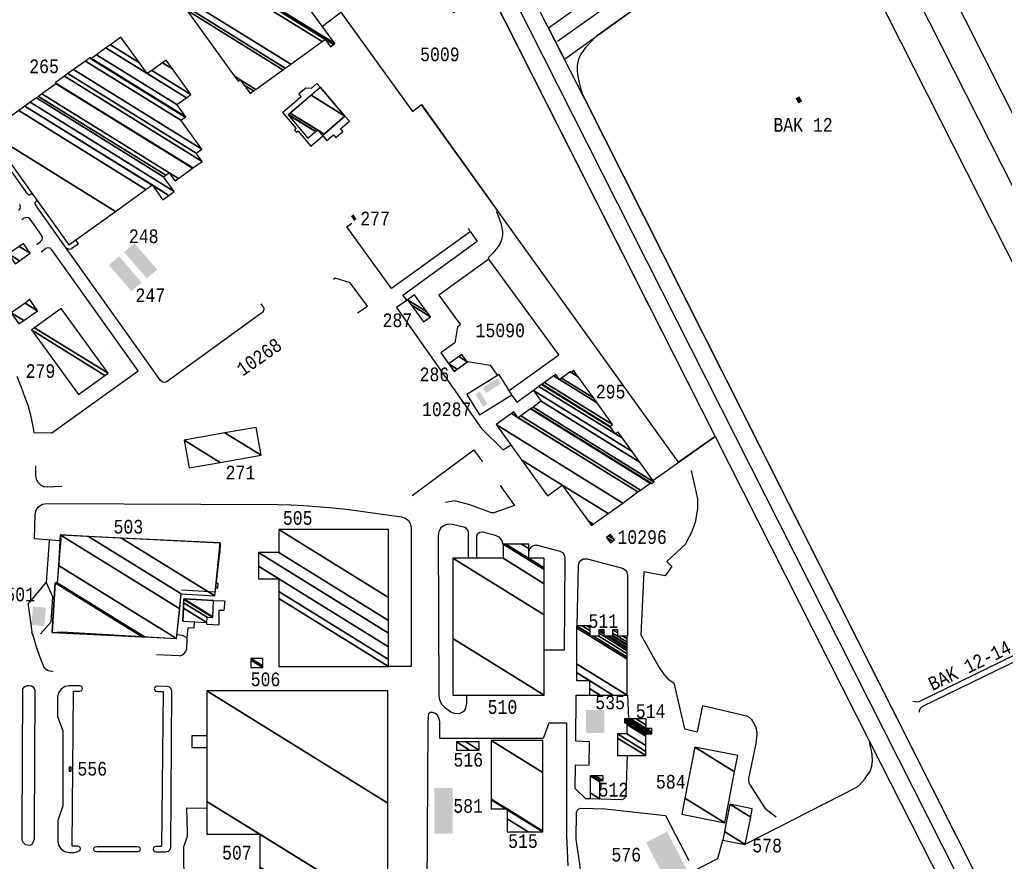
# Model space of a CAD drawing. Extents: x -0.5 to 41.9, y -0.5 to 29.8.
# Tile 96 of 128: x 11.9 to 13.1, y 3.7 to 4.8. Entities that reach past the tile are written whole.
import ezdxf
from ezdxf.enums import TextEntityAlignment as Align

# ---------------------------------------------------------------- set-up
doc = ezdxf.new("R2010")
doc.units = 0
doc.header["$MEASUREMENT"] = 0
for name, color, linetype in [('1', 7, 'CONTINUOUS'), ('11', 2, 'CONTINUOUS'), ('2', 3, 'CONTINUOUS'), ('21', 5, 'CONTINUOUS'), ('23', 1, 'CONTINUOUS'), ('6', 15, 'CONTINUOUS'), ('8', 5, 'CONTINUOUS')]:
    doc.layers.add(name, color=color, linetype=linetype)
doc.styles.add('MONOTXT', font='MONOTXT', dxfattribs={"height": 0.2})

msp = doc.modelspace()

# ---------------------------------------------------------------- linework, layer by layer
at = {"layer": '1'}
for points in [[(12.3231, 6.2539), (13.4705, 3.9779), (13.4845, 3.9857), (13.738, 3.4845), (13.6376, 3.434), (13.6342, 3.4407)], [(13.3978, 3.9417), (12.9137, 4.8982), (12.9039, 4.9065), (12.8985, 4.9099), (12.8922, 4.9123), (12.8852, 4.9141), (12.878, 4.9152), (12.8643, 4.9139), (12.8576, 4.9123), (12.8518, 4.9103), (12.8403, 4.9047), (12.6201, 4.7464), (12.6064, 4.7322), (12.5997, 4.7219), (12.5976, 4.7165), (12.5963, 4.7102), (12.5963, 4.7035), (12.597, 4.6967), (12.6003, 4.6824), (12.6026, 4.6752), (13.2354, 3.4198)], [(12.2832, 4.7585), (12.3061, 4.7756), (12.394, 4.6537), (12.4049, 4.6621), (12.4985, 4.5315), (12.4971, 4.5302), (12.4989, 4.5266), (12.5009, 4.5211), (12.5023, 4.5164), (12.5036, 4.5107), (12.5044, 4.506), (12.5044, 4.5022), (12.5039, 4.4982), (12.5029, 4.4949), (12.5012, 4.4908), (12.4994, 4.4879), (12.4969, 4.4843), (12.4928, 4.4796), (12.4894, 4.4761), (12.4868, 4.4737), (12.4879, 4.4723), (12.4265, 4.4279), (12.4528, 4.3915), (12.4492, 4.3889), (12.446, 4.3695), (12.4288, 4.357), (12.4385, 4.3435)], [(12.462, 4.3464), (12.4892, 4.3421), (12.4986, 4.3291)], [(12.5158, 4.3054), (12.5223, 4.2965), (12.5428, 4.3112)]]:
    msp.add_lwpolyline(points, dxfattribs=at)
at = {"layer": '11'}
for p, q in [((12.263, 4.6825), (12.2544, 4.6755)), ((12.2693, 4.6819), (12.263, 4.6825)), ((12.2693, 4.6819), (12.2766, 4.6882)), ((12.2807, 4.6834), (12.2766, 4.6882)), ((12.2807, 4.6834), (12.311, 4.6481)), ((12.2344, 4.6526), (12.2572, 4.6721)), ((12.2572, 4.6721), (12.2544, 4.6755)), ((12.2344, 4.6526), (12.2512, 4.6328)), ((12.3164, 4.6418), (12.311, 4.6481)), ((11.9211, 4.5523), (11.863, 4.6339)), ((12.3054, 4.6323), (12.3164, 4.6418)), ((12.2512, 4.6328), (12.2491, 4.631)), ((12.2491, 4.631), (12.2515, 4.6279)), ((12.2536, 4.6297), (12.2515, 4.6279)), ((12.2536, 4.6297), (12.2692, 4.6111)), ((12.2692, 4.6111), (12.2839, 4.6237)), ((12.2839, 4.6237), (12.2888, 4.6182)), ((12.2888, 4.6182), (12.2968, 4.6251)), ((12.2968, 4.6251), (12.2996, 4.6216)), ((12.2996, 4.6216), (12.3082, 4.6289)), ((12.3082, 4.6289), (12.3054, 4.6323)), ((11.9266, 4.5528), (11.9251, 4.5516)), ((11.9677, 4.487), (11.9307, 4.5389)), ((11.933, 4.544), (11.9313, 4.5428)), ((11.9139, 4.5209), (11.9166, 4.5227)), ((11.9383, 4.5016), (11.9243, 4.5213)), ((11.9323, 4.4903), (11.9371, 4.4939)), ((11.9379, 4.4813), (11.9432, 4.4851)), ((12.0845, 4.323), (11.9677, 4.487)), ((12.2103, 4.4141), (12.2079, 4.4175)), ((12.209, 4.4064), (12.0924, 4.3217)), ((12.0185, 4.3656), (12.0185, 4.3657)), ((12.0845, 4.323), (12.0846, 4.3229)), ((11.9295, 4.1289), (11.9606, 4.1263)), ((11.9477, 4.1259), (11.944, 4.0753)), ((11.944, 4.0753), (11.9229, 4.0503)), ((11.9521, 4.0573), (11.944, 4.0753)), ((11.9501, 4.0266), (11.9521, 4.0573)), ((12.1495, 4.0528), (12.1627, 4.0523)), ((11.9217, 4.047), (11.9261, 4.0141)), ((12.1632, 4.0521), (12.1622, 4.0403)), ((12.1562, 4.0406), (12.156, 4.0227)), ((12.1622, 4.0403), (12.1562, 4.0406)), ((11.937, 4.0118), (11.9501, 4.0266)), ((12.1178, 4.0191), (12.1168, 4.0067)), ((12.1252, 4.0187), (12.1178, 4.0191)), ((12.1259, 4.0264), (12.1252, 4.0187)), ((12.1412, 4.0235), (12.1413, 4.0256)), ((12.1412, 4.0235), (12.156, 4.0227)), ((12.1168, 4.0067), (12.1162, 3.9925)), ((12.1072, 3.9846), (12.0793, 3.9858)), ((12.6581, 3.9363), (12.6594, 3.9072)), ((12.1174, 3.7674), (12.1168, 3.7979)), ((12.1168, 3.7979), (12.1412, 3.7973)), ((11.9144, 3.7581), (11.9145, 3.7724)), ((12.115, 3.7558), (12.1174, 3.7631)), ((12.1174, 3.7631), (12.1174, 3.7674)), ((12.1132, 3.7504), (12.115, 3.7558)), ((12.1132, 3.7455), (12.1132, 3.7504)), ((12.1133, 3.6914), (12.1132, 3.7455))]:
    msp.add_line(p, q, dxfattribs=at)
for points in [[(11.9211, 4.5523), (11.9223, 4.5513), (11.9237, 4.5511), (11.9251, 4.5516)], [(11.9111, 4.5398), (11.9121, 4.5371), (11.9117, 4.5343), (11.9098, 4.532)], [(11.9307, 4.5389), (11.9302, 4.5402), (11.9304, 4.5417), (11.9313, 4.5428)], [(11.9243, 4.5213), (11.9221, 4.5231), (11.9193, 4.5236), (11.9166, 4.5227)], [(12.4623, 4.5102), (12.4649, 4.5056), (12.3683, 4.4363), (12.3134, 4.5119), (12.3196, 4.5165)], [(11.9371, 4.4939), (11.9389, 4.4961), (11.9393, 4.499), (11.9383, 4.5016)], [(12.4652, 4.5056), (12.4734, 4.4938), (12.3821, 4.4277), (12.387, 4.4215), (12.3742, 4.4126), (12.4787, 4.264), (12.5053, 4.2377), (12.515, 4.2439)], [(11.9804, 4.4955), (11.9832, 4.4908), (11.9754, 4.4855)], [(11.9077, 4.3284), (11.9132, 4.3147), (11.9174, 4.3035), (11.9213, 4.2927), (11.924, 4.282), (11.9261, 4.2727), (11.9277, 4.265), (11.9289, 4.2591), (11.951, 4.2586), (12.0571, 4.3348), (11.951, 4.4838)], [(11.951, 4.4838), (11.9488, 4.4856), (11.9459, 4.4861), (11.9432, 4.4851)], [(11.9677, 4.487), (11.9699, 4.4851), (11.9727, 4.4846), (11.9754, 4.4855)], [(12.3262, 4.4063), (12.3387, 4.4146), (12.3173, 4.4432), (12.2989, 4.4488), (12.297, 4.4471)], [(12.2103, 4.4141), (12.2113, 4.4114), (12.2109, 4.4086), (12.2091, 4.4064)], [(12.0924, 4.3217), (12.0897, 4.3207), (12.0868, 4.3211), (12.0845, 4.323)], [(12.3937, 4.1818), (12.4693, 4.2379), (12.4801, 4.2231)], [(11.9309, 4.2184), (11.9309, 4.2063), (11.9315, 4.202), (11.9336, 4.198), (11.9367, 4.1949), (11.9406, 4.1929), (11.945, 4.1923), (11.9632, 4.1934)], [(12.7363, 4.2124), (12.7442, 4.1775), (12.7442, 4.1711), (12.7442, 4.1654), (12.7413, 4.1484), (12.7363, 4.1356), (12.7313, 4.1263), (12.7292, 4.122), (12.7064, 4.1007), (12.7128, 4.0943), (12.7043, 4.0829), (12.678, 4.0879), (12.6744, 4.0103), (12.6972, 3.9705), (12.7022, 3.9627), (12.7079, 3.9562), (12.715, 3.9513), (12.7282, 3.8948), (12.744, 3.8911), (12.7507, 3.9235), (12.8061, 3.9107), (12.8103, 3.9064), (12.8132, 3.9015), (12.8153, 3.8979), (12.8166, 3.8932), (12.8169, 3.8885), (12.8161, 3.8808), (12.8152, 3.8747), (12.8068, 3.8339), (12.8068, 3.831), (12.8082, 3.8268), (12.8271, 3.7971), (12.8409, 3.7869)], [(12.5015, 4.1939), (12.5193, 4.1696), (12.4937, 4.1605), (12.4912, 4.1605), (12.4644, 4.1702), (12.4461, 4.1751), (12.4345, 4.1733)], [(11.9295, 4.1289), (11.9305, 4.1585), (11.9317, 4.1637), (11.9348, 4.1681), (11.9393, 4.171), (11.9445, 4.1721), (12.2284, 4.1708), (12.2449, 4.1702), (12.2601, 4.1696), (12.2967, 4.1666), (12.3156, 4.1647), (12.3804, 4.1556), (12.3851, 4.154), (12.389, 4.1509), (12.3915, 4.1466), (12.3924, 4.1417), (12.3924, 3.9716), (12.3644, 3.9716)], [(12.4626, 4.1044), (12.4626, 4.1368), (12.462, 4.1392), (12.4605, 4.1412), (12.4583, 4.1423), (12.4427, 4.1461), (12.4377, 4.1464), (12.4329, 4.1449), (12.4289, 4.1418), (12.4263, 4.1375), (12.4254, 4.1326), (12.4264, 3.9369), (12.4268, 3.9323), (12.4282, 3.9278), (12.4302, 3.9249), (12.4338, 3.9213), (12.4376, 3.9182), (12.4411, 3.9157), (12.4449, 3.9142), (12.449, 3.9137), (12.4525, 3.9142), (12.4557, 3.9157), (12.4577, 3.9175), (12.459, 3.9193), (12.4601, 3.9227), (12.4606, 3.9256), (12.4606, 3.9363)], [(12.4729, 4.1044), (12.4729, 4.1316), (12.4739, 4.1347), (12.4765, 4.1368), (12.4798, 4.137), (12.4945, 4.1336), (12.5, 4.1308), (12.5039, 4.126), (12.5049, 4.1215)], [(12.5371, 4.1124), (12.538, 4.1161), (12.5404, 4.1191), (12.5439, 4.1207), (12.5477, 4.1205), (12.575, 4.1132), (12.5782, 4.1115), (12.5804, 4.1086), (12.5812, 4.105), (12.5805, 3.9918), (12.5556, 3.9918)], [(12.5961, 4.0217), (12.5981, 4.0962), (12.5997, 4.1009), (12.6037, 4.1039), (12.6087, 4.1041), (12.6518, 4.0924), (12.6563, 4.0894), (12.6581, 4.0843), (12.6581, 4.0089)], [(13.0088, 3.9289), (13.0131, 3.928), (13.0165, 3.9287), (13.2918, 4.063), (13.2985, 4.0677), (13.3019, 4.0715)], [(13.2507, 4.0206), (13.2507, 4.0158), (13.2397, 4.0107), (13.235, 4.0125), (13.2287, 4.0237), (13.0205, 3.9224), (13.02, 3.922), (13.0196, 3.9215), (13.0191, 3.9213), (13.0187, 3.9208), (13.0183, 3.9204), (13.0178, 3.9202), (13.0176, 3.9195), (13.0171, 3.9188), (13.0169, 3.9179), (13.0167, 3.9173), (13.0167, 3.9164), (13.0165, 3.9155)], [(11.9526, 3.9653), (11.9484, 3.9659), (11.9453, 3.9665), (11.9417, 3.9696), (11.9374, 3.9806), (11.9325, 3.994), (11.928, 4.0095)], [(11.9145, 3.7724), (11.9152, 3.9442), (11.9172, 3.9465), (11.921, 3.9481), (11.923, 3.9481), (11.9257, 3.9477), (11.9276, 3.9465), (11.9292, 3.9446), (11.93, 3.9426), (11.9293, 3.7724)], [(11.9722, 3.7431), (11.9787, 3.7431), (11.9829, 3.7442), (11.9854, 3.7456), (11.9861, 3.7474), (11.9857, 3.7491), (11.9845, 3.7504), (11.9828, 3.7508), (11.976, 3.7506), (11.9774, 3.9411), (11.985, 3.9411), (11.9867, 3.9416), (11.988, 3.9428), (11.9884, 3.9445), (11.988, 3.9462), (11.9867, 3.9474), (11.985, 3.9479), (11.9721, 3.9479), (11.9667, 3.9469), (11.9621, 3.9439), (11.959, 3.9393), (11.9579, 3.9339), (11.9579, 3.91), (11.9645, 3.8925), (11.9645, 3.8004), (11.9583, 3.7822), (11.9581, 3.7572), (11.9591, 3.7518), (11.9622, 3.7472), (11.9668, 3.7441), (11.9722, 3.7431)], [(12.0969, 3.7495), (12.0982, 3.9413), (12.0975, 3.9441), (12.0954, 3.9462), (12.0927, 3.947), (12.0806, 3.9472), (12.0784, 3.9469), (12.0772, 3.9457), (12.0767, 3.944), (12.0772, 3.9423), (12.0784, 3.9411), (12.0806, 3.9407), (12.0877, 3.9407), (12.0857, 3.7503), (12.0787, 3.7505), (12.077, 3.75), (12.0758, 3.7488), (12.0754, 3.7471), (12.0758, 3.7454), (12.077, 3.7442), (12.0787, 3.7437), (12.0914, 3.7439), (12.0942, 3.7447), (12.0962, 3.7467), (12.0969, 3.7495)], [(12.6125, 3.8088), (12.607, 3.809), (12.5937, 3.8216), (12.5943, 3.8507), (12.6111, 3.8504), (12.6115, 3.8791), (12.5947, 3.8798), (12.595, 3.9365), (12.6113, 3.9365)], [(12.5852, 3.7266), (12.5834, 3.7642), (12.5834, 3.9019), (12.5615, 3.9019), (12.5545, 3.8829), (12.4275, 3.883), (12.4274, 3.9038), (12.4263, 3.9082), (12.4246, 3.9118), (12.4221, 3.914), (12.4184, 3.9151), (12.416, 3.9151), (12.4138, 3.9134), (12.4134, 3.9101), (12.413, 3.9005), (12.4114, 3.6968)], [(12.1412, 3.8862), (12.1229, 3.8862), (12.1229, 3.8722), (12.1412, 3.8722)], [(12.6577, 3.862), (12.6562, 3.8132), (12.6553, 3.8104), (12.6532, 3.8084), (12.6504, 3.8078), (12.6248, 3.8085)], [(12.6353, 3.6444), (12.6338, 3.645), (12.6328, 3.6425), (12.6316, 3.6416), (12.6304, 3.6416), (12.6292, 3.6418), (12.6289, 3.6403), (12.5986, 3.6405), (12.5998, 3.726), (12.595, 3.759), (12.5956, 3.792)], [(12.5956, 3.792), (12.5964, 3.7948), (12.5985, 3.7968), (12.6014, 3.7975)], [(12.6014, 3.7975), (12.6307, 3.7966), (12.705, 3.7884), (12.7334, 3.7333)], [(11.9293, 3.7724), (11.9292, 3.7593), (11.928, 3.7561), (11.9265, 3.7534), (11.9238, 3.7515), (11.921, 3.7519), (11.9183, 3.7526), (11.916, 3.755), (11.9144, 3.7581)], [(12.0562, 3.7436), (12.0062, 3.7436), (12.004, 3.7441), (12.0028, 3.7453), (12.0023, 3.747), (12.0028, 3.7487), (12.004, 3.7499), (12.0067, 3.7503), (12.0562, 3.7504), (12.0579, 3.7499), (12.0591, 3.7487), (12.0595, 3.747), (12.0591, 3.7453), (12.0579, 3.7441), (12.0562, 3.7436)]]:
    msp.add_lwpolyline(points, dxfattribs=at)
msp.add_lwpolyline([(12.1522, 4.0682), (12.1548, 4.068), (12.1551, 4.0736), (12.1525, 4.0737)], close=True, dxfattribs=at)
for centre, radius, start, end in [((11.9495, 4.1254), 0.00182, 90.9632, 166.5631), ((11.9252, 4.0476), 0.00354, 130.5265, 189.2253), ((11.9413, 4.0177), 0.0157, 193.1323, 211.4022), ((12.1052, 3.9905), 0.0199, 54.4683, 92.4713), ((12.1068, 3.9942), 0.00957, 272.8112, 349.9218)]:
    msp.add_arc(centre, radius, start, end, dxfattribs=at)
at = {"layer": '2'}
for points in [[(10.512, 8.7124), (10.6399, 8.4601), (10.7171, 8.307), (10.7966, 8.1505), (10.9781, 7.7897), (11.0786, 7.5903), (11.361, 7.0305), (11.5096, 6.7413), (11.648, 6.4677), (12.0987, 5.575), (12.2146, 5.3457), (12.3224, 5.1319), (12.4904, 4.799), (12.7658, 4.2544), (12.9558, 3.8784), (13.2715, 3.2572), (13.6342, 3.4407), (13.5808, 3.5463)], [(13.2298, 3.4309), (12.6061, 4.6682), (12.5316, 4.8144), (12.323, 5.2292), (12.2642, 5.3456), (11.9799, 5.9063), (11.6953, 6.4682), (11.5653, 6.7245), (11.4104, 7.0298), (11.1287, 7.5904), (10.8426, 8.1534), (10.7577, 8.3228), (10.639, 8.5569), (10.5603, 8.7127)], [(12.8923, 4.942), (12.8736, 4.9791), (12.5612, 4.7563), (12.5808, 4.718), (12.8923, 4.942)], [(12.6893, 4.2), (12.7658, 4.2544), (12.9558, 3.8784)]]:
    msp.add_lwpolyline(points, dxfattribs=at)
at = {"layer": '21'}
for p, q in [((12.2413, 4.6496), (12.2807, 4.6834)), ((12.2413, 4.6496), (12.2654, 4.6209)), ((12.311, 4.6481), (12.2833, 4.6242)), ((12.2654, 4.6209), (12.2773, 4.631)), ((12.2773, 4.631), (12.2833, 4.6242)), ((11.962, 4.1279), (11.9575, 4.0744)), ((11.9612, 4.1332), (11.962, 4.1279)), ((11.9612, 4.1332), (12.1578, 4.1234)), ((12.1578, 4.1234), (12.1571, 4.1118)), ((12.1522, 4.0682), (12.1571, 4.1118)), ((11.9511, 4.0135), (11.955, 4.0744)), ((11.9575, 4.0744), (11.955, 4.0744)), ((12.1105, 4.0657), (12.1517, 4.0633)), ((12.1512, 4.0584), (12.1522, 4.0682)), ((12.1038, 4.006), (12.1099, 4.0608)), ((12.1099, 4.0608), (12.1512, 4.0584)), ((12.1118, 4.0271), (12.113, 4.0547)), ((12.113, 4.0547), (12.1495, 4.0528)), ((12.1485, 4.0319), (12.1495, 4.0528)), ((12.1413, 4.0256), (12.1418, 4.0321)), ((12.1418, 4.0321), (12.1485, 4.0319)), ((12.1118, 4.0271), (12.1413, 4.0256)), ((11.9511, 4.0135), (11.9632, 4.0142)), ((11.9632, 4.0142), (12.1038, 4.006))]:
    msp.add_line(p, q, dxfattribs=at)
msp.add_lwpolyline([(12.5128, 4.3106), (12.5737, 4.3546), (12.4879, 4.4723), (12.4879, 4.4723), (12.4265, 4.4279), (12.4528, 4.3915), (12.4492, 4.3889), (12.446, 4.3695), (12.4288, 4.357), (12.4452, 4.3343), (12.462, 4.3464), (12.4892, 4.3421), (12.4986, 4.3291)], dxfattribs=at)
msp.add_lwpolyline([(12.5005, 4.3303), (12.4609, 4.3057), (12.4763, 4.2808), (12.516, 4.3055)], close=True, dxfattribs=at)
for points in [[(12.8693, 4.6724), (12.8728, 4.6662), (12.8646, 4.6697), (12.8681, 4.6635)], [(12.3253, 4.5215), (12.3221, 4.5193), (12.3215, 4.5272), (12.3183, 4.525)], [(12.0523, 4.4918), (12.0396, 4.4808), (12.0802, 4.4595), (12.0675, 4.4486)], [(12.0208, 4.4649), (12.0334, 4.4757), (12.0487, 4.4326), (12.0612, 4.4434)], [(12.4803, 4.3143), (12.4988, 4.3258), (12.4843, 4.3078), (12.5029, 4.3194)], [(12.4808, 4.2909), (12.4712, 4.3063), (12.4861, 4.2942), (12.4765, 4.3096)], [(11.9255, 4.0228), (11.9277, 4.0453), (11.9415, 4.0212), (11.9437, 4.0438)], [(12.6073, 3.8899), (12.6297, 3.8899), (12.6073, 3.918), (12.6297, 3.918)], [(12.4208, 3.7661), (12.4433, 3.7661), (12.4208, 3.8223), (12.4433, 3.8223)], [(12.7074, 3.7038), (12.7334, 3.7172), (12.681, 3.7553), (12.7069, 3.7686)]]:
    msp.add_solid(points, dxfattribs=at)
at = {"layer": '6'}
for points in [[(12.1434, 5.1935), (12.4443, 4.7754), (12.4906, 4.7989), (12.7657, 4.2544), (12.7207, 4.2226), (12.4051, 4.662), (12.3942, 4.6537), (12.0526, 5.1274), (12.1434, 5.1935)], [(12.8029, 3.7534), (12.9401, 3.8234), (12.9438, 3.8271), (12.9501, 3.8341), (12.9532, 3.8384), (12.9562, 3.8427), (12.9582, 3.8489), (12.9591, 3.8562), (12.9586, 3.8632), (12.9581, 3.8682), (12.9568, 3.8731), (12.9558, 3.8764), (12.9558, 3.8784)], [(12.6624, 3.6808), (12.7693, 3.7358), (12.7752, 3.7582)]]:
    msp.add_lwpolyline(points, dxfattribs=at)
at = {"layer": '8'}
for p, q in [((10.2686, 10.2218), (13.6885, 3.4596)), ((12.8829, 4.9614), (12.5722, 4.7396))]:
    msp.add_line(p, q, dxfattribs=at)
msp.add_lwpolyline([(9.9403, 9.8917), (13.2268, 3.3919), (13.2311, 3.3842), (13.236, 3.3769), (13.2414, 3.3699), (13.2474, 3.3634), (13.2538, 3.3574), (13.2607, 3.352), (13.268, 3.347), (13.2757, 3.3427), (13.2837, 3.339), (13.292, 3.3359), (13.3004, 3.3335), (13.3091, 3.3317), (13.3178, 3.3307), (13.3266, 3.3303), (13.3354, 3.3306), (13.3442, 3.3316), (13.3528, 3.3333), (13.3613, 3.3357), (13.3696, 3.3387), (13.3776, 3.3424), (13.619, 3.4643)], dxfattribs=at)

# ---------------------------------------------------------------- texts
at = {"layer": '23', "style": 'MONOTXT', "width": 0.833333}
for s, p in [('5009', (12.4276, 4.7239)), ('265', (11.9413, 4.7092)), ('BAK 12', (12.8738, 4.6374)), ('277', (12.348, 4.5223)), ('248', (12.0637, 4.5004)), ('247', (12.0718, 4.4279)), ('287', (12.3754, 4.3971)), ('15090', (12.5018, 4.3846)), ('279', (11.9369, 4.3347)), ('286', (12.4209, 4.3306)), ('295', (12.6374, 4.3094)), ('10287', (12.436, 4.2877)), ('271', (12.1825, 4.2101)), ('505', (12.2529, 4.1541)), ('503', (12.0449, 4.1434)), ('10296', (12.6761, 4.1306)), ('501', (11.9119, 4.0601)), ('511', (12.6284, 4.0273)), ('506', (12.2134, 3.9558)), ('510', (12.5045, 3.9218)), ('535', (12.6368, 3.9274)), ('514', (12.6865, 3.9166)), ('516', (12.4625, 3.857)), ('556', (12.0005, 3.8459)), ('584', (12.7113, 3.8299)), ('512', (12.6408, 3.8202)), ('581', (12.4623, 3.8002)), ('515', (12.5297, 3.7569)), ('507', (12.1782, 3.7428)), ('576', (12.6566, 3.7403)), ('578', (12.8297, 3.7515))]:
    msp.add_text(s, height=0.01684, dxfattribs=at).set_placement(p, align=Align.MIDDLE)
for s, rotation, p in [('10268', 35, (12.2055, 4.3521)), ('BAK 12-14', 25.944, (13.0784, 3.9729))]:
    msp.add_text(s, height=0.01684, rotation=rotation, dxfattribs=at).set_placement(p, align=Align.MIDDLE)

# ---------------------------------------------------------------- meshes
at = {"layer": '21'}
mesh = msp.add_polyface(dxfattribs=at)
corners = [(12.1946, 4.6759), (12.1797, 4.6908), (12.1988, 4.679), (12.1871, 4.6862), (12.1797, 4.6908), (12.175, 4.6974), (12.2015, 4.6809), (12.1824, 4.6928), (12.1167, 4.7781), (12.2347, 4.7049), (12.1194, 4.7801), (12.2375, 4.7069), (12.1073, 4.7969), (12.2444, 4.7119), (12.1456, 4.8246), (12.2931, 4.7332), (12.2828, 4.7396), (12.1494, 4.8273), (12.2968, 4.7359), (12.2865, 4.7423), (12.1511, 4.8286), (12.2986, 4.7371), (12.1783, 4.8482), (12.2508, 4.8033), (12.1724, 4.8565), (12.2449, 4.8115), (12.1933, 4.8715), (12.2083, 4.8622), (12.1926, 4.8724), (12.2077, 4.8631), (12.1981, 4.8764)]
mesh.append_faces([[corners[k] for k in face] for face in [(0, 0, 2, 3), (1, 4, 7, 5), (3, 2, 6, 7), (5, 6, 9, 8), (8, 9, 11, 10), (10, 11, 13, 12), (12, 13, 16, 14), (14, 16, 19, 17), (15, 15, 18, 19), (17, 18, 21, 20), (20, 21, 23, 22), (22, 23, 25, 24), (24, 25, 27, 26), (26, 27, 29, 28), (28, 29, 30, 30)]], dxfattribs={"vtx0": -1, "vtx2": -1})
mesh = msp.add_polyface(dxfattribs=at)
corners = [(11.9719, 4.4899), (11.8727, 4.6278), (12.0289, 4.5309), (11.8727, 4.6278), (11.9102, 4.6548), (12.0871, 4.5452), (12.0664, 4.558), (11.9178, 4.6602), (12.0946, 4.5506), (12.074, 4.5634), (11.9244, 4.665), (12.1012, 4.5553), (11.9319, 4.6704), (12.0881, 4.5735), (11.9346, 4.6723), (12.1021, 4.5684), (12.0908, 4.5755), (11.9387, 4.6753), (12.1063, 4.5714), (12.0949, 4.5785), (11.9561, 4.6878), (12.1236, 4.5839), (11.9551, 4.6891), (12.1242, 4.5843), (11.9663, 4.6972), (12.1354, 4.5924), (11.9705, 4.7002), (12.1282, 4.6024), (11.9773, 4.7051), (12.135, 4.6073), (11.992, 4.7157), (12.1095, 4.6429), (11.9974, 4.7196), (11.9989, 4.7186), (12.1148, 4.6467), (11.9979, 4.72), (11.998, 4.7199), (11.9995, 4.719), (12.1154, 4.6471), (11.9979, 4.72), (11.9995, 4.719), (12.1153, 4.6472), (12.0057, 4.7235), (12.1046, 4.6622), (12.0173, 4.7318), (12.0681, 4.7003), (12.1162, 4.6705), (12.0228, 4.7358), (12.0586, 4.7136), (12.0736, 4.7042), (12.1216, 4.6745), (12.0358, 4.7452), (12.0867, 4.7136), (12.0989, 4.7061), (12.0911, 4.7168)]
mesh.append_faces([[corners[k] for k in face] for face in [(0, 0, 2, 3), (1, 2, 6, 4), (4, 6, 9, 7), (5, 5, 8, 9), (7, 8, 11, 10), (10, 11, 13, 12), (12, 13, 16, 14), (14, 16, 19, 17), (15, 15, 18, 19), (17, 18, 21, 20), (20, 21, 23, 22), (22, 23, 25, 24), (24, 25, 27, 26), (26, 27, 29, 28), (28, 29, 31, 30), (30, 31, 34, 32), (32, 33, 36, 35), (33, 34, 38, 37), (35, 36, 39, 39), (37, 38, 41, 40), (40, 41, 43, 42), (42, 43, 46, 44), (44, 45, 48, 47), (45, 46, 50, 49), (47, 48, 51, 51), (49, 50, 53, 52), (52, 53, 54, 54)]], dxfattribs={"vtx0": -1, "vtx2": -1})
mesh = msp.add_polyface(dxfattribs=at)
corners = [(12.2654, 4.6209), (12.2413, 4.6496), (12.2747, 4.6289), (12.2418, 4.65), (12.2752, 4.6292), (12.2833, 4.6242), (12.2438, 4.6517), (12.2773, 4.631), (12.2853, 4.626), (12.2695, 4.6738), (12.311, 4.6481), (12.2807, 4.6834), (12.2807, 4.6834)]
mesh.append_faces([[corners[k] for k in face] for face in [(0, 0, 2, 1), (1, 2, 4, 3), (3, 4, 7, 6), (5, 5, 8, 7), (6, 8, 10, 9), (9, 10, 12, 11)]], dxfattribs={"vtx0": -1, "vtx2": -1})
mesh = msp.add_polyface(dxfattribs=at)
corners = [(11.9059, 4.4666), (11.8975, 4.4786), (11.911, 4.4702), (11.8975, 4.4786), (11.9108, 4.4878), (11.9243, 4.4794), (11.916, 4.4914)]
mesh.append_faces([[corners[k] for k in face] for face in [(0, 0, 2, 3), (1, 2, 5, 4), (4, 5, 6, 6)]], dxfattribs={"vtx0": -1, "vtx2": -1})
mesh = msp.add_polyface(dxfattribs=at)
corners = [(12.4075, 4.395), (12.4161, 4.4012), (12.3924, 4.4159), (12.4115, 4.4076), (12.3878, 4.4223), (12.3964, 4.4285), (12.3964, 4.4285)]
mesh.append_faces([[corners[k] for k in face] for face in [(0, 0, 1, 2), (2, 1, 3, 4), (4, 3, 6, 5)]], dxfattribs={"vtx0": -1, "vtx2": -1})
mesh = msp.add_polyface(dxfattribs=at)
corners = [(11.9104, 4.3926), (11.9008, 4.4064), (11.9163, 4.3967), (11.9008, 4.4064), (11.9179, 4.4183), (11.9334, 4.4087), (11.9238, 4.4225)]
mesh.append_faces([[corners[k] for k in face] for face in [(0, 0, 2, 3), (1, 2, 5, 4), (4, 5, 6, 6)]], dxfattribs={"vtx0": -1, "vtx2": -1})
mesh = msp.add_polyface(dxfattribs=at)
corners = [(11.9836, 4.3057), (11.9258, 4.3852), (12.016, 4.3293), (11.9258, 4.3852), (11.9297, 4.388), (12.0199, 4.3321), (11.9622, 4.4116)]
mesh.append_faces([[corners[k] for k in face] for face in [(0, 0, 2, 3), (1, 2, 5, 4), (4, 5, 6, 6)]], dxfattribs={"vtx0": -1, "vtx2": -1})
mesh = msp.add_polyface(dxfattribs=at)
corners = [(12.4453, 4.3345), (12.449, 4.3372), (12.4387, 4.3436), (12.4612, 4.3461), (12.4509, 4.3525), (12.4612, 4.3461), (12.4546, 4.3552)]
mesh.append_faces([[corners[k] for k in face] for face in [(0, 0, 1, 2), (2, 1, 3, 4), (4, 5, 6, 6)]], dxfattribs={"vtx0": -1, "vtx2": -1})
mesh = msp.add_polyface(dxfattribs=at)
corners = [(12.6137, 4.1448), (12.616, 4.1465), (12.6097, 4.1504), (12.5597, 4.1814), (12.6342, 4.1596), (12.5779, 4.1945), (12.528, 4.2255), (12.6522, 4.1725), (12.4967, 4.2689), (12.671, 4.1861), (12.5156, 4.2825), (12.5239, 4.2773), (12.674, 4.1883), (12.5186, 4.2846), (12.5269, 4.2795), (12.6876, 4.1959), (12.686, 4.1969), (12.5389, 4.2881), (12.6881, 4.1963), (12.6866, 4.1973), (12.5394, 4.2885), (12.6908, 4.1982), (12.5421, 4.2904), (12.6732, 4.2226), (12.5521, 4.2977), (12.6637, 4.2358), (12.5426, 4.3109), (12.6433, 4.2574), (12.652, 4.252), (12.5493, 4.3157), (12.6377, 4.2652), (12.6465, 4.2597), (12.5525, 4.318), (12.6367, 4.2666), (12.5531, 4.3184), (12.6399, 4.2689), (12.5563, 4.3207), (12.6207, 4.2955), (12.5673, 4.3287), (12.5745, 4.3242), (12.6162, 4.3019), (12.57, 4.3306), (12.5772, 4.3261), (12.5976, 4.3277), (12.5878, 4.3337), (12.5889, 4.3331), (12.5969, 4.3286), (12.5882, 4.334), (12.5892, 4.3334), (12.5921, 4.3354), (12.5921, 4.3354)]
mesh.append_faces([[corners[k] for k in face] for face in [(0, 0, 1, 2), (3, 3, 5, 6), (2, 1, 4, 5), (6, 4, 7, 8), (8, 7, 9, 10), (10, 11, 13, 13), (11, 9, 12, 14), (14, 12, 16, 17), (17, 16, 19, 20), (15, 15, 18, 19), (20, 18, 21, 22), (22, 21, 23, 24), (24, 23, 25, 26), (26, 25, 28, 29), (29, 27, 30, 32), (27, 28, 31, 31), (32, 30, 33, 34), (34, 33, 35, 36), (36, 35, 37, 38), (38, 39, 41, 41), (39, 37, 40, 42), (42, 40, 43, 44), (44, 45, 47, 47), (45, 43, 46, 48), (48, 46, 50, 49)]], dxfattribs={"vtx0": -1, "vtx2": -1})
mesh = msp.add_polyface(dxfattribs=at)
corners = [(12.1194, 4.2156), (12.1134, 4.2498), (12.1578, 4.2223), (12.1134, 4.2498), (12.1635, 4.2587), (12.2079, 4.2312), (12.2019, 4.2654)]
mesh.append_faces([[corners[k] for k in face] for face in [(0, 0, 2, 3), (1, 2, 5, 4), (4, 5, 6, 6)]], dxfattribs={"vtx0": -1, "vtx2": -1})
mesh = msp.add_polyface(dxfattribs=at)
corners = [(12.2299, 3.9714), (12.3646, 3.9714), (12.2299, 4.055), (12.3646, 3.98), (12.2299, 4.0636), (12.2046, 4.0792), (12.3646, 3.9957), (12.2299, 4.0792), (12.2046, 4.0949), (12.2046, 4.1118), (12.3646, 4.0126), (12.2046, 4.1118), (12.2299, 4.1118), (12.3646, 4.0283), (12.2299, 4.1399), (12.3646, 4.0563), (12.3646, 4.1399)]
mesh.append_faces([[corners[k] for k in face] for face in [(0, 0, 1, 2), (2, 1, 3, 4), (5, 5, 7, 8), (4, 3, 6, 7), (8, 6, 10, 11), (9, 10, 13, 12), (12, 13, 15, 14), (14, 15, 16, 16)]], dxfattribs={"vtx0": -1, "vtx2": -1})
mesh = msp.add_polyface(dxfattribs=at)
corners = [(11.9511, 4.0135), (11.955, 4.0744), (12.062, 4.008), (11.9575, 4.0744), (12.0648, 4.0079), (11.9589, 4.0958), (12.1038, 4.006), (11.9612, 4.1332), (12.1079, 4.0423), (11.9612, 4.1332), (12.1099, 4.0608), (11.996, 4.1314), (12.1512, 4.0584), (12.0366, 4.1294), (12.1578, 4.1234)]
mesh.append_faces([[corners[k] for k in face] for face in [(0, 0, 2, 1), (1, 2, 4, 3), (3, 4, 6, 5), (5, 6, 8, 7), (9, 8, 10, 11), (11, 10, 12, 13), (13, 12, 14, 14)]], dxfattribs={"vtx0": -1, "vtx2": -1})
mesh = msp.add_polyface(dxfattribs=at)
corners = [(12.6372, 4.1237), (12.6396, 4.1256), (12.6322, 4.1302), (12.6421, 4.1274), (12.6347, 4.132), (12.6371, 4.1339), (12.6371, 4.1339)]
mesh.append_faces([[corners[k] for k in face] for face in [(0, 0, 1, 2), (2, 1, 3, 4), (4, 3, 6, 5)]], dxfattribs={"vtx0": -1, "vtx2": -1})
mesh = msp.add_polyface(dxfattribs=at)
corners = [(12.4436, 3.9362), (12.5558, 3.9362), (12.4436, 4.0058), (12.4436, 4.1046), (12.5558, 4.035), (12.4436, 4.1046), (12.5053, 4.1046), (12.5558, 4.0733), (12.5053, 4.122), (12.5558, 4.0907), (12.5087, 4.122), (12.5368, 4.1046), (12.5558, 4.0928), (12.5278, 4.122), (12.5368, 4.1164), (12.5558, 4.1046), (12.5368, 4.122)]
mesh.append_faces([[corners[k] for k in face] for face in [(0, 0, 1, 2), (2, 1, 4, 5), (3, 4, 7, 6), (6, 7, 9, 8), (8, 9, 12, 10), (10, 11, 14, 13), (11, 12, 15, 15), (13, 14, 16, 16)]], dxfattribs={"vtx0": -1, "vtx2": -1})
mesh = msp.add_polyface(dxfattribs=at)
corners = [(12.1118, 4.0271), (12.1125, 4.0434), (12.1413, 4.0256), (12.1128, 4.05), (12.1418, 4.0321), (12.113, 4.054), (12.1485, 4.0319), (12.113, 4.0547), (12.1486, 4.0327), (12.113, 4.0547), (12.1495, 4.0528)]
mesh.append_faces([[corners[k] for k in face] for face in [(0, 0, 2, 1), (1, 2, 4, 3), (3, 4, 6, 5), (5, 6, 8, 7), (9, 8, 10, 10)]], dxfattribs={"vtx0": -1, "vtx2": -1})
mesh = msp.add_polyface(dxfattribs=at)
corners = [(12.6113, 3.9363), (12.6246, 3.9363), (12.6113, 3.9445), (12.5956, 3.9543), (12.6403, 3.9363), (12.6113, 3.9543), (12.5956, 3.964), (12.6579, 3.9363), (12.5956, 3.9749), (12.6579, 3.9805), (12.5956, 4.0192), (12.6124, 4.0087), (12.6579, 3.983), (12.5956, 4.0216), (12.6124, 4.0112), (12.6164, 4.0087), (12.6579, 3.9871), (12.6023, 4.0216), (12.6124, 4.0153), (12.6231, 4.0087), (12.6579, 3.991), (12.6084, 4.0216), (12.6124, 4.0192), (12.6231, 4.0126), (12.6293, 4.0087), (12.6579, 3.9934), (12.6124, 4.0216), (12.6231, 4.015), (12.6293, 4.0112), (12.6332, 4.0087), (12.6579, 3.995), (12.6231, 4.0166), (12.6293, 4.0128), (12.6358, 4.0087), (12.6579, 3.9976), (12.6273, 4.0166), (12.6293, 4.0153), (12.6399, 4.0087), (12.6579, 3.9988), (12.6293, 4.0166), (12.6399, 4.01), (12.6579, 4.0014), (12.6399, 4.0126), (12.6461, 4.0087), (12.6579, 4.0054), (12.6399, 4.0166), (12.6461, 4.0128), (12.6526, 4.0087), (12.6579, 4.0087), (12.6452, 4.0166), (12.6461, 4.016), (12.6579, 4.0087), (12.6461, 4.0166)]
mesh.append_faces([[corners[k] for k in face] for face in [(0, 0, 1, 2), (3, 3, 5, 6), (2, 1, 4, 5), (6, 4, 7, 8), (8, 7, 9, 10), (10, 11, 14, 13), (11, 9, 12, 15), (13, 14, 18, 17), (15, 12, 16, 19), (17, 18, 22, 21), (19, 16, 20, 23), (21, 22, 26, 26), (23, 24, 28, 27), (24, 20, 25, 29), (27, 28, 32, 31), (29, 25, 30, 33), (31, 32, 36, 35), (33, 30, 34, 37), (35, 36, 39, 39), (37, 34, 38, 40), (40, 38, 41, 42), (42, 43, 46, 45), (43, 41, 44, 47), (45, 46, 50, 49), (47, 44, 51, 48), (49, 50, 52, 52)]], dxfattribs={"vtx0": -1, "vtx2": -1})
mesh = msp.add_polyface(dxfattribs=at)
corners = [(12.1954, 3.9702), (12.21, 3.9702), (12.1954, 3.9793), (12.21, 3.9724), (12.1954, 3.9815), (12.21, 3.9815), (12.21, 3.9815)]
mesh.append_faces([[corners[k] for k in face] for face in [(0, 0, 1, 2), (2, 1, 3, 4), (4, 3, 6, 5)]], dxfattribs={"vtx0": -1, "vtx2": -1})
mesh = msp.add_polyface(dxfattribs=at)
corners = [(12.2063, 3.4729), (12.2924, 3.4729), (12.2063, 3.5263), (12.1928, 3.5346), (12.3059, 3.4729), (12.2063, 3.5346), (12.1928, 3.543), (12.3603, 3.4729), (12.1928, 3.5767), (12.3635, 3.4729), (12.196, 3.5767), (12.3635, 3.4793), (12.2063, 3.5767), (12.3635, 3.4813), (12.2063, 3.5787), (12.1499, 3.6137), (12.3635, 3.5109), (12.2063, 3.6084), (12.1977, 3.6137), (12.1499, 3.6434), (12.1442, 3.6469), (12.3635, 3.5144), (12.2063, 3.6119), (12.2033, 3.6137), (12.1499, 3.6469), (12.1442, 3.6503), (12.3635, 3.5163), (12.2063, 3.6137), (12.1442, 3.6522), (12.3635, 3.5216), (12.1442, 3.6575), (12.3635, 3.5251), (12.1499, 3.6575), (12.3635, 3.5296), (12.1499, 3.662), (12.3635, 3.5568), (12.1939, 3.662), (12.1748, 3.6738), (12.3635, 3.5645), (12.2063, 3.662), (12.1873, 3.6738), (12.1748, 3.6815), (12.3635, 3.5763), (12.2063, 3.6738), (12.1748, 3.6933), (12.3635, 3.595), (12.1748, 3.712), (12.3635, 3.6145), (12.2063, 3.712), (12.3635, 3.6275), (12.2063, 3.725), (12.1412, 3.7654), (12.3635, 3.6679), (12.2063, 3.7654), (12.1412, 3.8057), (12.1412, 3.9417), (12.3635, 3.8038), (12.1412, 3.9417), (12.3635, 3.9417)]
mesh.append_faces([[corners[k] for k in face] for face in [(0, 0, 1, 2), (3, 3, 5, 6), (2, 1, 4, 5), (6, 4, 7, 8), (8, 7, 9, 10), (10, 9, 11, 12), (12, 11, 13, 14), (15, 15, 18, 19), (14, 13, 16, 17), (20, 20, 24, 25), (19, 18, 23, 24), (17, 16, 21, 22), (25, 23, 27, 28), (22, 21, 26, 27), (28, 26, 29, 30), (30, 29, 31, 32), (32, 31, 33, 34), (34, 33, 35, 36), (37, 37, 40, 41), (36, 35, 38, 39), (41, 40, 43, 44), (39, 38, 42, 43), (44, 42, 45, 46), (46, 45, 47, 48), (48, 47, 49, 50), (51, 51, 53, 54), (50, 49, 52, 53), (54, 52, 56, 57), (55, 56, 58, 58)]], dxfattribs={"vtx0": -1, "vtx2": -1})
mesh = msp.add_polyface(dxfattribs=at)
corners = [(12.6458, 3.862), (12.6808, 3.862), (12.6458, 3.8837), (12.6808, 3.8671), (12.6458, 3.8888), (12.6808, 3.8743), (12.6573, 3.8888), (12.6808, 3.8858), (12.6573, 3.9004), (12.6544, 3.9022), (12.6808, 3.8877), (12.6573, 3.9022), (12.6544, 3.904), (12.6808, 3.8888), (12.6544, 3.9051), (12.6808, 3.8888), (12.6544, 3.9072), (12.6841, 3.8888), (12.6582, 3.9072), (12.6879, 3.8888), (12.662, 3.9072), (12.6812, 3.8953), (12.6879, 3.8911), (12.6687, 3.9072), (12.6812, 3.8994), (12.6879, 3.8953), (12.6812, 3.9072)]
mesh.append_faces([[corners[k] for k in face] for face in [(0, 0, 1, 2), (2, 1, 3, 4), (4, 3, 5, 6), (6, 5, 7, 8), (9, 9, 11, 12), (8, 7, 10, 11), (12, 10, 13, 14), (14, 15, 17, 16), (16, 17, 19, 18), (18, 19, 22, 20), (20, 21, 24, 23), (21, 22, 25, 25), (23, 24, 26, 26)]], dxfattribs={"vtx0": -1, "vtx2": -1})
mesh = msp.add_polyface(dxfattribs=at)
corners = [(12.4479, 3.8689), (12.4642, 3.8689), (12.4479, 3.879), (12.476, 3.8689), (12.4597, 3.879), (12.476, 3.8689), (12.476, 3.879)]
mesh.append_faces([[corners[k] for k in face] for face in [(0, 0, 1, 2), (2, 1, 3, 4), (4, 5, 6, 6)]], dxfattribs={"vtx0": -1, "vtx2": -1})
mesh = msp.add_polyface(dxfattribs=at)
corners = [(12.5102, 3.7684), (12.5359, 3.7684), (12.5102, 3.7843), (12.4906, 3.7965), (12.554, 3.7684), (12.5102, 3.7955), (12.5087, 3.7965), (12.4906, 3.8077), (12.554, 3.7693), (12.5102, 3.7965), (12.4906, 3.8086), (12.554, 3.8413), (12.4906, 3.8807), (12.554, 3.8807), (12.554, 3.8807)]
mesh.append_faces([[corners[k] for k in face] for face in [(0, 0, 1, 2), (3, 3, 6, 7), (2, 1, 4, 5), (7, 6, 9, 10), (5, 4, 8, 9), (10, 8, 11, 12), (12, 11, 14, 13)]], dxfattribs={"vtx0": -1, "vtx2": -1})
mesh = msp.add_polyface(dxfattribs=at)
corners = [(12.7247, 3.7899), (12.7776, 3.7795), (12.7286, 3.8098), (12.7898, 3.8421), (12.7409, 3.8725), (12.7938, 3.8621), (12.7938, 3.8621)]
mesh.append_faces([[corners[k] for k in face] for face in [(0, 0, 1, 2), (2, 1, 3, 4), (4, 3, 6, 5)]], dxfattribs={"vtx0": -1, "vtx2": -1})
mesh = msp.add_polyface(dxfattribs=at)
corners = [(11.972, 3.8428), (11.9746, 3.8428), (11.972, 3.8443), (11.972, 3.8477), (11.9746, 3.8462), (11.972, 3.8477), (11.9746, 3.8477)]
mesh.append_faces([[corners[k] for k in face] for face in [(0, 0, 1, 2), (2, 1, 4, 5), (3, 4, 6, 6)]], dxfattribs={"vtx0": -1, "vtx2": -1})
mesh = msp.add_polyface(dxfattribs=at)
corners = [(12.6124, 3.8092), (12.6124, 3.8092), (12.6124, 3.8164), (12.6243, 3.809), (12.6124, 3.8374), (12.6243, 3.83), (12.6145, 3.8374), (12.6243, 3.8313), (12.6185, 3.8374), (12.6283, 3.8313), (12.6283, 3.8374)]
mesh.append_faces([[corners[k] for k in face] for face in [(0, 1, 3, 2), (2, 3, 5, 4), (4, 5, 7, 6), (6, 7, 9, 8), (8, 9, 10, 10)]], dxfattribs={"vtx0": -1, "vtx2": -1})
mesh = msp.add_polyface(dxfattribs=at)
corners = [(12.7753, 3.7581), (12.8029, 3.7527), (12.7774, 3.7686), (12.8095, 3.7864), (12.784, 3.8022), (12.8115, 3.7968), (12.8115, 3.7968)]
mesh.append_faces([[corners[k] for k in face] for face in [(0, 0, 1, 2), (2, 1, 3, 4), (4, 3, 6, 5)]], dxfattribs={"vtx0": -1, "vtx2": -1})

doc.saveas('drawing.dxf')
